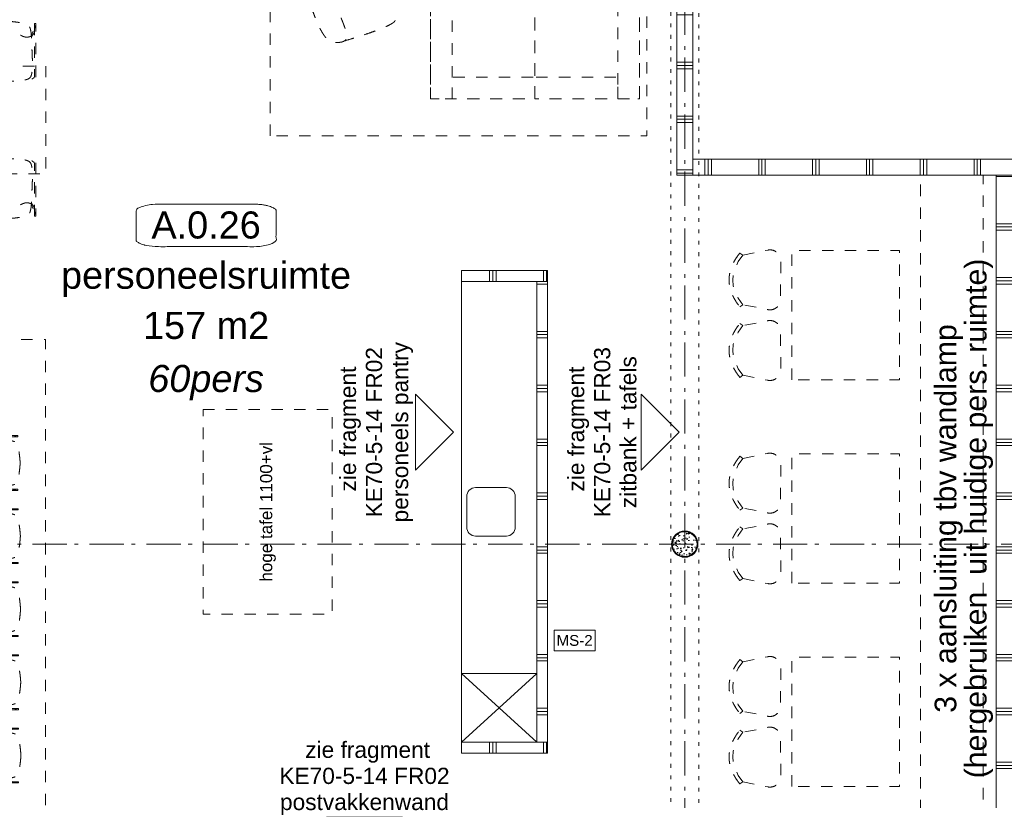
# Model space of a CAD drawing. Header units: millimetres. Extents: x -62314 to 79800, y -34032 to 28340.
# Tile 16 of 85: x -13365 to -4219, y 7646 to 14896. Entities that reach past the tile are written whole.
import ezdxf
from ezdxf.enums import TextEntityAlignment as Align

# ---------------------------------------------------------------- set-up
doc = ezdxf.new("R2010")
doc.units = ezdxf.units.MM
doc.header["$LTSCALE"] = 508
doc.header["$PDMODE"] = 1
doc.header["$PDSIZE"] = -2
for name, pattern in [('Dash Style-1', [0.41664, 0.20828, -0.20836]), ('Dash Style-5', [0.20828, 0.069425, -0.138855]), ('Dash Style-6', [1.04164, 0.625, -0.20828, 0.06943, -0.13893])]:
    doc.linetypes.add(name, pattern=pattern)
for name, color, linetype, lineweight in [('(00) tekening-stramien-algemeen', 7, 'Dash Style-6', 0), ('(00) tekening-verwijzing', 33, 'Fence_Line', 0), ('(00) tekst-algemeen', 8, 'Continuous', 0), ('(00) tekst-ruimtenummer-algemeen', 8, 'Continuous', 0), ('(00) tekst-ruimtenummer-gradering', 8, 'Continuous', 0), ('(00) tekst-symbool', 8, 'Continuous', 0), ('(22) binnenwanden-X metal stud _', 92, 'Continuous', 0), ('(22) binnenwanden-X metal stud l', 92, 'Continuous', 0), ('(28) hoofddraagconstructie-bovenliggend', 1, 'Dash Style-5', 0), ('(8_) losse inventaris-(82) interieur', 1, 'Dash Style-1', 0), ('(__) constructies_materialen-q beton', 6, 'Continuous', 0), ('(__) constructies_materialen-Xh2 staalproducten', 1, 'Continuous', 0), ('None', 7, 'Continuous', 0)]:
    doc.layers.add(name, color=color, linetype=linetype, lineweight=lineweight)
doc.styles.add('Arial', font='Arial')
doc.styles.add('Arial Italic (italic)', font='Arial Italic')
doc.styles.add('Helvetica', font='Helvetica')
doc.linetypes.add('Fence_Line', pattern='A,0,[1,Fence_Line.shx,S=0.19685,R=0,X=0,Y=-0.441942],-5', length=5)
pattern_1 = [(0, (0, 0), (3e-14, -500), []), (0, (2e-15, -30), (3e-14, -500), []), (0, (4e-15, -60), (3e-14, -500), [])]
pattern_2 = [(90, (0, 0), (500, 0), []), (90, (30, 0), (500, 0), []), (90, (60, 0), (500, 0), [])]

# ---------------------------------------------------------------- blocks, each defined once
blk = doc.blocks.new('eeddeed')
at = {"layer": '(8_) losse inventaris-(82) interieur', "color": 17, "lineweight": 0, "transparency": 33554687}
for points, knots in [([(348.4, -570.2), (379.1, -146.2), (347.4, -60.7), (320.7, 10), (-3.8, 8.5), (-328.2, 10), (-354.9, -60.7), (-386.6, -146.2), (-355.9, -570.2)], [0, 0, 0, 0.273314, 0.273314, 0.5, 0.5, 0.726686, 0.726686, 1, 1, 1]), ([(-327, -668.9), (-279.5, -722.3), (-107.2, -729.8), (-50.6, -732.2), (-3.8, -731.7), (43.1, -732.2), (99.7, -729.8), (272, -722.3), (319.5, -668.9), (392.5, -519.1), (291.3, -510.6), (189.8, -502.2), (64.5, -512.5), (30, -513.1), (-3.8, -512.7), (-37.5, -513.1), (-72, -512.5), (-197.3, -502.2), (-298.8, -510.6), (-400, -519.1), (-327, -668.9)], [0, 0, 0, 0.075455, 0.075455, 0.100235, 0.100235, 0.125015, 0.125015, 0.20047, 0.20047, 0.376047, 0.376047, 0.551953, 0.551953, 0.600235, 0.600235, 0.648517, 0.648517, 0.824423, 0.824423, 1, 1, 1])]:
    blk.add_open_spline(points, degree=2, knots=knots, dxfattribs=at)
blk = doc.blocks.new('Group-104-1')
at = {"layer": '(8_) losse inventaris-(82) interieur', "color": 17, "lineweight": 0, "transparency": 33554687, "flags": 128}
for points in [[(-172944.5, -28153.6), (-172944.5, -27203.6), (-171974.5, -27203.6), (-171974.5, -28153.6)], [(-172944.5, -27203.6), (-172744.5, -27203.6), (-172744.5, -28153.6), (-172944.5, -28153.6)], [(-171974.5, -28153.6), (-171974.5, -27203.6), (-171004.5, -27203.6), (-171004.5, -28153.6)], [(-171204.5, -27203.6), (-171004.5, -27203.6), (-171004.5, -28153.6), (-171204.5, -28153.6)], [(-172744.5, -28153.6), (-172744.5, -27953.6), (-171974.5, -27953.6), (-171974.5, -28153.6)], [(-171974.5, -28153.6), (-171974.5, -27953.6), (-171204.5, -27953.6), (-171204.5, -28153.6)]]:
    blk.add_lwpolyline(points, close=True, dxfattribs=at)
blk = doc.blocks.new('wdweewdww')
at = {"layer": '(8_) losse inventaris-(82) interieur', "color": 17, "lineweight": 0, "transparency": 33554687, "flags": 128}
for points in [[(-416, 219.3), (-443.2, 235), (-533.6, 254.3), (-535.7, 244.5), (-446.8, 225.6), (-421, 210.7)], [(-533.6, 244.3), (-59.5, 244.3), (-39.9, 244.3), (-32.6, 240.1), (-20.8, 224), (-19.6, 220.2), (-20.3, 218.9), (-35, 204.3), (-27.9, 197.2), (-12.3, 212.8), (-8.7, 219.1), (-11.8, 228.6), (-25.8, 247.7), (-37.2, 254.3), (-59.5, 254.3), (-533.6, 254.3)], [(-416, -219.8), (-443.2, -235.5), (-533.6, -254.7), (-535.7, -245), (-446.8, -226), (-421, -211.1)], [(-533.6, -244.7), (-59.5, -244.7), (-39.9, -244.7), (-32.6, -240.5), (-20.8, -224.4), (-19.6, -220.7), (-20.3, -219.3), (-35, -204.7), (-27.9, -197.6), (-12.3, -213.2), (-8.7, -219.6), (-11.8, -229.1), (-25.8, -248.1), (-37.2, -254.7), (-59.5, -254.7), (-533.6, -254.7)]]:
    blk.add_lwpolyline(points, close=True, dxfattribs=at)
at = {"layer": '(8_) losse inventaris-(82) interieur', "color": 17, "lineweight": 0, "transparency": 33554687}
for points in [[(-555, -0.2), (-542.1, 172.6), (-481.7, 212.5), (-288.1, 219.1), (-81.7, 228.6), (4, 184.2), (0, 0)], [(-418.4, 213.6), (-396, 171.5), (-446.8, 73.1), (-443.6, 0)], [(-555, -0.2), (-542.1, -173.1), (-481.7, -213), (-288.1, -219.6), (-81.7, -229.1), (4, -184.6), (0, -0.4)], [(-418.4, -214), (-396, -171.9), (-446.8, -73.5), (-443.6, -0.5)]]:
    blk.add_open_spline(points, degree=2, dxfattribs=at)
blk = doc.blocks.new('tafel2')
at = {"layer": '(8_) losse inventaris-(82) interieur', "color": 17, "lineweight": 0, "transparency": 33554687, "flags": 128}
blk.add_lwpolyline([(0, -500), (0, 500), (2600, 500), (2600, -500)], close=True, dxfattribs=at)
at = {"layer": '(8_) losse inventaris-(82) interieur', "color": 17, "transparency": 33554687, "xscale": -1, "rotation": 90.00000000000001}
for p in [(299.6, 361.3), (949.8, 361.3), (1600, 361.3), (2250.2, 361.3)]:
    blk.add_blockref('wdweewdww', p, dxfattribs=at)
at = {"layer": '(8_) losse inventaris-(82) interieur', "color": 17, "transparency": 33554687, "rotation": 90.00000000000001}
for p in [(299.6, -361.3), (949.8, -361.3), (1600, -361.3), (2250.2, -361.3)]:
    blk.add_blockref('wdweewdww', p, dxfattribs=at)
at = {"layer": '(8_) losse inventaris-(82) interieur', "color": 17, "insert": (1300, 0), "char_height": 127.984, "attachment_point": 5, "line_spacing_factor": 0.986337, "style": 'Helvetica'}
blk.add_mtext('lage tafel {\\fApple Symbols|b0|i0|c0|p0;\\H0.8851x;100X260}', dxfattribs=at)
blk = doc.blocks.new('Group-105-1')
at = {"layer": '(8_) losse inventaris-(82) interieur', "color": 17}
blk.add_blockref('tafel2', (-179116.6, -28350.4), dxfattribs=at)
blk = doc.blocks.new('Group-106-1')
at = {"layer": '(8_) losse inventaris-(82) interieur', "color": 17, "transparency": 33554687, "rotation": 180}
for p in [(467, 1363.9), (465.3, 684.9), (463.5, 6), (461.8, -672.9), (460, -1351.8)]:
    blk.add_blockref('wdweewdww', p, dxfattribs=at)
blk = doc.blocks.new('Group-107-1')
at = {"layer": '(8_) losse inventaris-(82) interieur', "color": 17, "transparency": 33554687, "xscale": -1, "rotation": 180}
for p in [(-467, 1363.9), (-465.3, 684.9), (-463.5, 6), (-461.8, -672.9), (-460, -1351.8)]:
    blk.add_blockref('wdweewdww', p, dxfattribs=at)
blk = doc.blocks.new('hoeten tafel')
at = {"layer": '(8_) losse inventaris-(82) interieur', "color": 17, "lineweight": 0, "transparency": 33554687, "flags": 128}
blk.add_lwpolyline([(550, -1800), (550, 1800), (-550, 1800), (-550, -1800)], close=True, dxfattribs=at)
at = {"layer": '(8_) losse inventaris-(82) interieur', "color": 17, "transparency": 33554687, "xscale": -1, "rotation": 89.99999999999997}
blk.add_blockref('wdweewdww', (-0.1, 1672), dxfattribs=at)
at = {"layer": '(8_) losse inventaris-(82) interieur', "color": 17}
for name in ['Group-107-1', 'Group-106-1']:
    blk.add_blockref(name, (0, 0), dxfattribs=at)
at = {"layer": '(8_) losse inventaris-(82) interieur', "color": 17, "transparency": 33554687, "rotation": 90.00000000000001}
blk.add_blockref('wdweewdww', (-0.1, -1672), dxfattribs=at)
at = {"layer": '(8_) losse inventaris-(82) interieur', "color": 17, "insert": (13.1, 0), "char_height": 125.746, "attachment_point": 5, "rotation": 90, "line_spacing_factor": 0.963327, "style": 'Arial'}
blk.add_mtext('lage tafel 110X360l', dxfattribs=at)
blk = doc.blocks.new('Group-108-1')
at = {"layer": '(8_) losse inventaris-(82) interieur', "color": 17, "transparency": 33554687, "rotation": 180}
blk.add_blockref('hoeten tafel', (-177770.9, -32887.8), dxfattribs=at)
blk = doc.blocks.new('Group-109-1')
at = {"layer": '(8_) losse inventaris-(82) interieur', "color": 17, "transparency": 33554687}
blk.add_blockref('Group-108-1', (0, 0), dxfattribs=at)
blk = doc.blocks.new('Group-110-1')
at = {"layer": '(8_) losse inventaris-(82) interieur', "color": 17, "lineweight": 0, "transparency": 33554687}
for p, q in [((-170071.3, -33362.4), (-170042.6, -33382.5)), ((-170042.6, -33842.4), (-170071.3, -33862.4))]:
    blk.add_line(p, q, dxfattribs=at)
at = {"layer": '(8_) losse inventaris-(82) interieur', "color": 17, "lineweight": 0, "transparency": 33554687, "flags": 128}
blk.add_lwpolyline([(-170042.6, -33382.5), (-170085.3, -33441.9), (-170114.7, -33499.5), (-170132.1, -33556.2), (-170137.8, -33612.5), (-170132.1, -33668.5), (-170114.7, -33725.4), (-170085.3, -33782.8), (-170042.6, -33842.4)], dxfattribs=at)
blk.add_lwpolyline([(-170042.6, -33382.5), (-169811.9, -33335.1, -0.475149), (-169691.8, -33433.1), (-169692.1, -33790.6, -0.472964), (-169811.7, -33888.5), (-170042.6, -33842.4)], format="xyb", dxfattribs=at)
at = {"layer": '(8_) losse inventaris-(82) interieur', "color": 17, "lineweight": 0, "transparency": 33554687}
blk.add_open_spline([(-170071.3, -33362.4), (-170270.9, -33612.4), (-170071.3, -33862.4)], degree=2, dxfattribs=at)
blk = doc.blocks.new('Group-111-1')
at = {"layer": '(8_) losse inventaris-(82) interieur', "color": 17, "lineweight": 0, "transparency": 33554687}
for p, q in [((-170042.6, -34037.1), (-170071.3, -34017.1)), ((-170071.3, -34517.1), (-170042.6, -34497))]:
    blk.add_line(p, q, dxfattribs=at)
at = {"layer": '(8_) losse inventaris-(82) interieur', "color": 17, "lineweight": 0, "transparency": 33554687, "flags": 128}
blk.add_lwpolyline([(-170042.6, -34497), (-169811.9, -34544.4, 0.475149), (-169691.8, -34446.4), (-169692.1, -34088.9, 0.472964), (-169811.7, -33991), (-170042.6, -34037.1)], format="xyb", dxfattribs=at)
blk.add_lwpolyline([(-170042.6, -34497), (-170085.3, -34437.6), (-170114.7, -34380), (-170132.1, -34323.3), (-170137.8, -34267), (-170132.1, -34211), (-170114.7, -34154.1), (-170085.3, -34096.7), (-170042.6, -34037.1)], dxfattribs=at)
at = {"layer": '(8_) losse inventaris-(82) interieur', "color": 17, "lineweight": 0, "transparency": 33554687}
blk.add_open_spline([(-170071.3, -34517.1), (-170270.9, -34267.1), (-170071.3, -34017.1)], degree=2, dxfattribs=at)
blk = doc.blocks.new('Group-112-1')
at = {"layer": '(8_) losse inventaris-(82) interieur', "color": 17, "lineweight": 0, "transparency": 33554687}
for p, q in [((-170071.3, -31474.2), (-170042.6, -31494.3)), ((-170042.6, -31954.2), (-170071.3, -31974.2))]:
    blk.add_line(p, q, dxfattribs=at)
at = {"layer": '(8_) losse inventaris-(82) interieur', "color": 17, "lineweight": 0, "transparency": 33554687, "flags": 128}
blk.add_lwpolyline([(-170042.6, -31494.3), (-169811.9, -31446.9, -0.475149), (-169691.8, -31544.9), (-169692.1, -31902.3, -0.472964), (-169811.7, -32000.3), (-170042.6, -31954.2)], format="xyb", dxfattribs=at)
blk.add_lwpolyline([(-170042.6, -31494.3), (-170085.3, -31553.7), (-170114.7, -31611.3), (-170132.1, -31668), (-170137.8, -31724.3), (-170132.1, -31780.3), (-170114.7, -31837.2), (-170085.3, -31894.6), (-170042.6, -31954.2)], dxfattribs=at)
at = {"layer": '(8_) losse inventaris-(82) interieur', "color": 17, "lineweight": 0, "transparency": 33554687}
blk.add_open_spline([(-170071.3, -31474.2), (-170270.9, -31724.2), (-170071.3, -31974.2)], degree=2, dxfattribs=at)
blk = doc.blocks.new('Group-113-1')
at = {"layer": '(8_) losse inventaris-(82) interieur', "color": 17, "lineweight": 0, "transparency": 33554687}
for p, q in [((-170042.6, -32148.8), (-170071.3, -32128.8)), ((-170071.3, -32628.8), (-170042.6, -32608.7))]:
    blk.add_line(p, q, dxfattribs=at)
at = {"layer": '(8_) losse inventaris-(82) interieur', "color": 17, "lineweight": 0, "transparency": 33554687, "flags": 128}
blk.add_lwpolyline([(-170042.6, -32608.7), (-169811.9, -32656.1, 0.475149), (-169691.8, -32558.1), (-169692.1, -32200.7, 0.472964), (-169811.7, -32102.7), (-170042.6, -32148.8)], format="xyb", dxfattribs=at)
blk.add_lwpolyline([(-170042.6, -32608.7), (-170085.3, -32549.3), (-170114.7, -32491.7), (-170132.1, -32435), (-170137.8, -32378.7), (-170132.1, -32322.7), (-170114.7, -32265.8), (-170085.3, -32208.4), (-170042.6, -32148.8)], dxfattribs=at)
at = {"layer": '(8_) losse inventaris-(82) interieur', "color": 17, "lineweight": 0, "transparency": 33554687}
blk.add_open_spline([(-170071.3, -32628.8), (-170270.9, -32378.8), (-170071.3, -32128.8)], degree=2, dxfattribs=at)
blk = doc.blocks.new('Group-114-1')
at = {"layer": '(8_) losse inventaris-(82) interieur', "color": 17, "lineweight": 0, "transparency": 33554687}
for p, q in [((-170071.3, -29585.9), (-170042.6, -29606)), ((-170042.6, -30065.9), (-170071.3, -30085.9))]:
    blk.add_line(p, q, dxfattribs=at)
at = {"layer": '(8_) losse inventaris-(82) interieur', "color": 17, "lineweight": 0, "transparency": 33554687, "flags": 128}
blk.add_lwpolyline([(-170042.6, -29606), (-170085.3, -29665.4), (-170114.7, -29723), (-170132.1, -29779.7), (-170137.8, -29836), (-170132.1, -29892), (-170114.7, -29948.9), (-170085.3, -30006.3), (-170042.6, -30065.9)], dxfattribs=at)
blk.add_lwpolyline([(-170042.6, -29606), (-169811.9, -29558.6, -0.475149), (-169691.8, -29656.6), (-169692.1, -30014.1, -0.472964), (-169811.7, -30112), (-170042.6, -30065.9)], format="xyb", dxfattribs=at)
at = {"layer": '(8_) losse inventaris-(82) interieur', "color": 17, "lineweight": 0, "transparency": 33554687}
blk.add_open_spline([(-170071.3, -29585.9), (-170270.9, -29835.9), (-170071.3, -30085.9)], degree=2, dxfattribs=at)
blk = doc.blocks.new('Group-115-1')
at = {"layer": '(8_) losse inventaris-(82) interieur', "color": 17, "lineweight": 0, "transparency": 33554687}
for p, q in [((-170042.6, -30260.6), (-170071.3, -30240.6)), ((-170071.3, -30740.6), (-170042.6, -30720.5))]:
    blk.add_line(p, q, dxfattribs=at)
at = {"layer": '(8_) losse inventaris-(82) interieur', "color": 17, "lineweight": 0, "transparency": 33554687, "flags": 128}
blk.add_lwpolyline([(-170042.6, -30720.5), (-170085.3, -30661.1), (-170114.7, -30603.5), (-170132.1, -30546.8), (-170137.8, -30490.5), (-170132.1, -30434.5), (-170114.7, -30377.6), (-170085.3, -30320.2), (-170042.6, -30260.6)], dxfattribs=at)
blk.add_lwpolyline([(-170042.6, -30720.5), (-169811.9, -30767.9, 0.475149), (-169691.8, -30669.9), (-169692.1, -30312.4, 0.472964), (-169811.7, -30214.5), (-170042.6, -30260.6)], format="xyb", dxfattribs=at)
at = {"layer": '(8_) losse inventaris-(82) interieur', "color": 17, "lineweight": 0, "transparency": 33554687}
blk.add_open_spline([(-170071.3, -30740.6), (-170270.9, -30490.6), (-170071.3, -30240.6)], degree=2, dxfattribs=at)
blk = doc.blocks.new('Group-116-1')
at = {"layer": '(00) tekening-verwijzing', "color": 3, "linetype": 'Continuous', "lineweight": 0, "transparency": 33554687, "flags": 128}
blk.add_lwpolyline([(-173085.1, -31603.7), (-172731.5, -31250.2), (-173085.1, -30896.6)], close=True, dxfattribs=at)
at = {"layer": '(00) tekening-verwijzing', "color": 3, "insert": (-173447, -31250.2), "char_height": 150.895, "attachment_point": 5, "rotation": 90, "line_spacing_factor": 0.963327, "style": 'Arial'}
blk.add_mtext(' zie fragment \\PKE70-5-14 FR02\\Ppersoneels pantry', dxfattribs=at)
blk = doc.blocks.new('Group-117-1')
at = {"layer": '(00) tekening-verwijzing', "color": 3, "linetype": 'Continuous', "lineweight": 0, "transparency": 33554687, "flags": 128}
blk.add_lwpolyline([(-170987, -31603.7), (-170633.5, -31250.2), (-170987, -30896.6)], close=True, dxfattribs=at)
at = {"layer": '(00) tekening-verwijzing', "color": 3, "insert": (-171349, -31250.2), "char_height": 150.895, "attachment_point": 5, "rotation": 90, "line_spacing_factor": 0.963327, "style": 'Arial'}
blk.add_mtext(' zie fragment \\PKE70-5-14 FR03\\Pzitbank + tafels', dxfattribs=at)
blk = doc.blocks.new('Group-118-1')
at = {"layer": '(00) tekening-verwijzing', "color": 3, "linetype": 'Continuous', "lineweight": 0, "transparency": 33554687, "flags": 128}
blk.add_lwpolyline([(-173911.5, -34826.4), (-173557.9, -35180), (-173204.4, -34826.4)], close=True, dxfattribs=at)
at = {"layer": '(00) tekening-verwijzing', "color": 3, "insert": (-173557.9, -34464.5), "char_height": 150.895, "attachment_point": 5, "line_spacing_factor": 0.963327, "style": 'Arial'}
blk.add_mtext(' zie fragment \\PKE70-5-14 FR02\\Ppostvakkenwand', dxfattribs=at)
blk = doc.blocks.new('Group-120-1')
at = {"layer": '(8_) losse inventaris-(82) interieur', "color": 17, "lineweight": 0, "transparency": 33554687, "flags": 128}
blk.add_lwpolyline([(-175057.9, -31039.7), (-173857.9, -31039.7), (-173857.9, -32939.7), (-175057.9, -32939.7)], close=True, dxfattribs=at)
at = {"layer": '(00) tekst-algemeen', "color": 17, "insert": (-174528.3, -31989.7), "char_height": 113.171, "attachment_point": 2, "rotation": 90, "line_spacing_factor": 0.836574, "style": 'Helvetica'}
blk.add_mtext('hoge tafel 1100+vl', dxfattribs=at)
blk = doc.blocks.new('Group-121-1')
at = {"layer": '(22) binnenwanden-X metal stud _', "linetype": 'Continuous', "lineweight": 0, "transparency": 33554687}
h = blk.add_hatch(dxfattribs=at)
h.set_pattern_fill('(__) metal stud-_ 1_100-1', color=253, style=0, pattern_type=2)
h.set_pattern_definition(pattern_1)
h.paths.add_polyline_path([(-171957.9, -29849.7), (-171957.9, -34129.7), (-171857.9, -34129.7), (-171857.9, -29849.7)])
at = {"layer": '(22) binnenwanden-X metal stud l', "linetype": 'Continuous', "lineweight": 0, "transparency": 33554687}
h = blk.add_hatch(dxfattribs=at)
h.set_pattern_fill('(__) metal stud-_ 1_100', color=8, style=0, pattern_type=2)
h.set_pattern_definition(pattern_2)
h.paths.add_polyline_path([(-171857.9, -29849.7), (-171857.9, -29749.7), (-172657.9, -29749.7), (-172657.9, -29849.7)])
h = blk.add_hatch(dxfattribs=at)
h.set_pattern_fill('(__) metal stud-_ 1_100', color=8, style=0, pattern_type=2)
h.set_pattern_definition(pattern_2)
h.paths.add_polyline_path([(-171857.9, -34229.7), (-171857.9, -34129.7), (-172657.9, -34129.7), (-172657.9, -34229.7)])
at = {"layer": '(22) binnenwanden-X metal stud _', "color": 7, "lineweight": 0, "transparency": 33554687, "flags": 128}
blk.add_lwpolyline([(-171957.9, -29849.7), (-171957.9, -34129.7), (-171857.9, -34129.7), (-171857.9, -29849.7)], close=True, dxfattribs=at)
at = {"layer": '(22) binnenwanden-X metal stud l', "color": 7, "lineweight": 0, "transparency": 33554687, "flags": 128}
for points in [[(-171857.9, -29849.7), (-171857.9, -29749.7), (-172657.9, -29749.7), (-172657.9, -29849.7)], [(-171857.9, -34229.7), (-171857.9, -34129.7), (-172657.9, -34129.7), (-172657.9, -34229.7)]]:
    blk.add_lwpolyline(points, close=True, dxfattribs=at)
at = {"layer": '(8_) losse inventaris-(82) interieur', "color": 17, "lineweight": 0, "flags": 128}
blk.add_lwpolyline([(-174435.5, -28499.2), (-174435.5, -22498), (-170935.5, -22498), (-170935.5, -28499.2)], close=True, dxfattribs=at)
at = {"layer": '(8_) losse inventaris-(82) interieur', "color": 17, "lineweight": 0, "transparency": 33554687, "flags": 128}
for points in [[(-168394.4, -28863.2), (-167689.5, -28863.2), (-167689.5, -35239.7), (-168394.4, -35239.7)], [(-167809.5, -28863.2), (-167689.5, -28863.2), (-167689.5, -35239.7), (-167809.5, -35239.7)], [(-169589.5, -30763.2), (-169589.5, -29563.2), (-168589.5, -29563.2), (-168589.5, -30763.2)], [(-179020.9, -35387.8), (-176520.9, -35387.8), (-176520.9, -30387.8), (-179020.9, -30387.8)], [(-169589.5, -32651.5), (-169589.5, -31451.5), (-168589.5, -31451.5), (-168589.5, -32651.5)], [(-169589.5, -34539.7), (-169589.5, -33339.7), (-168589.5, -33339.7), (-168589.5, -34539.7)]]:
    blk.add_lwpolyline(points, close=True, dxfattribs=at)
at = {"layer": 'None', "color": 17, "lineweight": 0, "transparency": 33554687}
for p, q in [((-172657.9, -33489.7), (-171957.9, -34129.7)), ((-171957.9, -33489.7), (-172657.9, -34129.7))]:
    blk.add_line(p, q, dxfattribs=at)
at = {"layer": 'None', "color": 17, "lineweight": 0, "transparency": 33554687, "flags": 128}
for points in [[(-172657.9, -29849.7), (-171957.9, -29849.7), (-171957.9, -33489.7), (-172657.9, -33489.7)], [(-172657.9, -33489.7), (-171957.9, -33489.7), (-171957.9, -34129.7), (-172657.9, -34129.7)]]:
    blk.add_lwpolyline(points, close=True, dxfattribs=at)
blk.add_lwpolyline([(-172526.2, -32214.7), (-172239.7, -32214.7, 0.414214), (-172157.9, -32133), (-172157.9, -31846.5, 0.198912), (-172181.9, -31788.7, 0.198912), (-172239.7, -31764.7), (-172526.2, -31764.7, 0.198912), (-172584, -31788.7, 0.198912), (-172607.9, -31846.5), (-172607.9, -32133, 0.414214), (-172526.2, -32214.7)], format="xyb", close=True, dxfattribs=at)
at = {"layer": '(8_) losse inventaris-(82) interieur', "color": 17, "transparency": 33554687, "rotation": 290.7385765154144}
blk.add_blockref('eeddeed', (-173349.4, -27093.7), dxfattribs=at)
at = {"layer": '(8_) losse inventaris-(82) interieur', "color": 17, "transparency": 33554687}
for name in ['Group-104-1', 'Group-109-1']:
    blk.add_blockref(name, (0, 0), dxfattribs=at)
at = {"layer": '(8_) losse inventaris-(82) interieur', "color": 17}
blk.add_blockref('Group-105-1', (0, 0), dxfattribs=at)
at = {"layer": 'None', "color": 17, "transparency": 33554687}
for name in ['Group-114-1', 'Group-115-1', 'Group-116-1', 'Group-117-1', 'Group-120-1', 'Group-112-1', 'Group-113-1', 'Group-110-1', 'Group-111-1', 'Group-118-1']:
    blk.add_blockref(name, (0, 0), dxfattribs=at)
blk = doc.blocks.new('(00)-1-ruimtenummer-200')
at = {"layer": '(00) tekst-ruimtenummer-algemeen', "color": 17, "lineweight": 0, "transparency": 33554687}
blk.add_open_spline([(433.3, 618), (491.4, 618), (591.9, 600.3), (650, 569.8), (650, 420.4), (650, 271.1), (591.9, 240.5), (491.4, 222.9), (0, 222.9), (-491.4, 222.9), (-591.9, 240.5), (-650, 271.1), (-650, 420.4), (-650, 569.8), (-591.9, 600.3), (-491.4, 618), (-14.5, 618), (433.3, 618)], degree=2, knots=[0, 0, 0, 0.013296, 0.026591, 0.039887, 0.251662, 0.264958, 0.278253, 0.291549, 0.503324, 0.51662, 0.529915, 0.543211, 0.754986, 0.768281, 0.781577, 0.794873, 1, 1, 1], dxfattribs=at)
at = {"layer": 'None', "color": 2, "linetype": 'Continuous', "lineweight": 0}
blk.add_point((0, 0), dxfattribs=at)
at = {"layer": '(00) tekst-ruimtenummer-algemeen', "color": 17, "transparency": 33554687, "style": 'Arial'}
for tag, p in [('nummer', (0, 222.9)), ('naam', (0, -243.4)), ('oppervlak', (0, -709.7))]:
    blk.add_attdef(tag, text='', height=251.5, dxfattribs=at).set_placement(p, align=Align.BOTTOM_CENTER)
at = {"layer": '(00) tekst-ruimtenummer-gradering', "color": 17, "transparency": 33554687, "style": 'Arial Italic (italic)'}
blk.add_attdef('personen', text='', height=251.5, dxfattribs=at).set_placement((0, -875.7), align=Align.TOP_CENTER)
at = {"layer": 'None', "color": 0, "flags": 1}
blk.add_attdef('klasse', (-1353.2, -1667.4), '', height=251.5, dxfattribs=at)
blk = doc.blocks.new('Group-148-1')
at = {"layer": '(22) binnenwanden-X metal stud _', "linetype": 'Continuous', "lineweight": 0, "transparency": 33554687}
h = blk.add_hatch(dxfattribs=at)
h.set_pattern_fill('(__) metal stud-_ 1_100-1', color=253, style=0, pattern_type=2)
h.set_pattern_definition(pattern_1)
h.paths.add_polyline_path([(-170507.9, -22223.2), (-170657.9, -22223.2), (-170657.9, -28863.2), (-170507.9, -28863.2)])
h = blk.add_hatch(dxfattribs=at)
h.set_pattern_fill('(__) metal stud-_ 1_100-1', color=253, style=0, pattern_type=2)
h.set_pattern_definition(pattern_1)
h.paths.add_polyline_path([(-167539.5, -28863.2), (-167689.5, -28863.2), (-167689.5, -37789.6), (-167539.5, -37789.6)])
at = {"layer": '(22) binnenwanden-X metal stud l', "linetype": 'Continuous', "lineweight": 0, "transparency": 33554687}
h = blk.add_hatch(dxfattribs=at)
h.set_pattern_fill('(__) metal stud-_ 1_100', color=8, style=0, pattern_type=2)
h.set_pattern_definition(pattern_2)
h.paths.add_polyline_path([(-163971.9, -28863.2), (-163971.9, -28713.2), (-170507.9, -28713.2), (-170507.9, -28863.2)])
at = {"layer": '(22) binnenwanden-X metal stud _', "color": 7, "lineweight": 0, "transparency": 33554687, "flags": 128}
for points in [[(-170507.9, -22223.2), (-170657.9, -22223.2), (-170657.9, -28863.2), (-170507.9, -28863.2)], [(-167539.5, -28863.2), (-167689.5, -28863.2), (-167689.5, -37789.6), (-167539.5, -37789.6)]]:
    blk.add_lwpolyline(points, close=True, dxfattribs=at)
at = {"layer": '(22) binnenwanden-X metal stud l', "color": 7, "lineweight": 0, "transparency": 33554687, "flags": 128}
blk.add_lwpolyline([(-163971.9, -28863.2), (-163971.9, -28713.2), (-170507.9, -28713.2), (-170507.9, -28863.2)], close=True, dxfattribs=at)
at = {"layer": 'None', "color": 17, "transparency": 33554687}
blk.add_blockref('(00)-1-ruimtenummer-200', (-175029.2, -29749.7), dxfattribs=at).add_auto_attribs({'nummer': 'A.0.26', 'naam': 'personeelsruimte', 'oppervlak': '157 m2', 'personen': '60pers'})
blk = doc.blocks.new('kolom 244.5x6.3-staal-beton')
at = {"layer": '(__) constructies_materialen-q beton', "linetype": 'Continuous', "lineweight": 0, "transparency": 33554687}
h = blk.add_hatch(dxfattribs=at)
h.set_pattern_fill('(__)q beton gewapend fijn 1_5', color=253, style=0, pattern_type=2)
h.set_pattern_definition([(95, (0, 0), (77.05, 64.654), [10.477, -115.252])])
h.paths.add_polyline_path([(115.5, 0), (114.9, -11.3), (113.3, -22.5), (110.5, -33.5), (106.7, -44.2), (101.9, -54.4), (96, -64.2), (89.3, -73.3), (81.7, -81.7), (73.3, -89.3), (64.2, -96), (54.4, -101.9), (44.2, -106.7), (33.5, -110.5), (22.5, -113.3), (11.3, -114.9), (0, -115.5), (-11.3, -114.9), (-22.5, -113.3), (-33.5, -110.5), (-44.2, -106.7), (-54.4, -101.9), (-64.2, -96), (-73.3, -89.3), (-81.7, -81.7), (-89.3, -73.3), (-96, -64.2), (-101.9, -54.4), (-106.7, -44.2), (-110.5, -33.5), (-113.3, -22.5), (-114.9, -11.3), (-115.5, 0), (-114.9, 11.3), (-113.3, 22.5), (-110.5, 33.5), (-106.7, 44.2), (-101.9, 54.4), (-96, 64.2), (-89.3, 73.3), (-81.7, 81.7), (-73.3, 89.3), (-64.2, 96), (-54.4, 101.9), (-44.2, 106.7), (-33.5, 110.5), (-22.5, 113.3), (-11.3, 114.9), (0, 115.5), (11.3, 114.9), (22.5, 113.3), (33.5, 110.5), (44.2, 106.7), (54.4, 101.9), (64.2, 96), (73.3, 89.3), (81.7, 81.7), (89.3, 73.3), (96, 64.2), (101.9, 54.4), (106.7, 44.2), (110.5, 33.5), (113.3, 22.5), (114.9, 11.3)])
h = blk.add_hatch(dxfattribs=at)
h.set_pattern_fill('(__)q beton gewapend fijn 1_5-1', color=8, style=0, pattern_type=2)
h.set_pattern_definition([(40, (0, 0), (-88.01, 60.6), [8.382, -92.202]), (145.45, (6.42, 5.39), (-10.957, 125.25), [8.905, -97.95]), (91.184, (-19.76, 19.76), (121.776, 89.074), [15.716, -172.88]), (141.636, (-9.61, 27.18), (-3.9, 188.55), [13.36, -146.924]), (36.18, (-19.76, 19.76), (-3.9, 188.55), [12.57, -138.3]), (66, (-4.94, 24.696), (98.736, 19.192), [10.477, -115.252]), (11, (-4.94, 24.7), (-47.597, 95.67), [8.382, -92.202]), (116.45, (3.29, 26.295), (51.14, 114.86), [8.905, -97.95]), (82.5, (0, 0), (-31.683, 34.085), [0.01, -277.224]), (82.5, (302.015, 2294.028), (-31.683, 34.0854), [0.011, -277.2237]), (82.5, (302.05, 2294.305), (-31.683, 34.0854), [0.011, -277.2237]), (82.5, (612.402, 4651.658), (-31.683, 34.08538), [0.011, -277.2237]), (82.5, (612.44, 4651.935), (-31.683, 34.08538), [0.011, -277.2237]), (52.5, (0, 0), (-12.974, 64.948), [0.01, -177.618]), (52.5, (825.335, 1075.597), (-12.9744, 64.9479), [0.011, -177.6175]), (52.5, (825.505, 1075.82), (-12.9744, 64.9479), [0.011, -177.6175]), (52.5, (2201.67, 2869.27), (-12.97435, 64.94785), [0.011, -177.6175]), (52.5, (2201.84, 2869.493), (-12.97435, 64.94785), [0.011, -177.6175]), (12.5, (-22.03, -22.03), (54.96, 50.5044), [0.01, -288.47]), (12.5, (844.31, 170.034), (54.9603, 50.5044), [0.011, -288.4695]), (12.5, (844.584, 170.095), (54.9603, 50.5044), [0.011, -288.4695]), (12.5, (3546.987, 769.203), (54.96032, 50.5044), [0.011, -288.4695]), (12.5, (3547.26, 769.264), (54.96032, 50.5044), [0.011, -288.4695]), (2.5, (-31.91, -31.91), (47.72, 67.497), [0.01, -220.436]), (2.5, (1120.5, 18.41), (47.72, 67.4973), [0.011, -220.436]), (2.5, (1120.78, 18.42), (47.72, 67.4973), [0.011, -220.436]), (2.5, (2957.37, 98.61), (47.7201, 67.4973), [0.011, -220.4356]), (2.5, (2957.65, 98.62), (47.7201, 67.4973), [0.011, -220.4356])])
h.paths.add_polyline_path([(115.5, 0), (114.9, -11.3), (113.3, -22.5), (110.5, -33.5), (106.7, -44.2), (101.9, -54.4), (96, -64.2), (89.3, -73.3), (81.7, -81.7), (73.3, -89.3), (64.2, -96), (54.4, -101.9), (44.2, -106.7), (33.5, -110.5), (22.5, -113.3), (11.3, -114.9), (0, -115.5), (-11.3, -114.9), (-22.5, -113.3), (-33.5, -110.5), (-44.2, -106.7), (-54.4, -101.9), (-64.2, -96), (-73.3, -89.3), (-81.7, -81.7), (-89.3, -73.3), (-96, -64.2), (-101.9, -54.4), (-106.7, -44.2), (-110.5, -33.5), (-113.3, -22.5), (-114.9, -11.3), (-115.5, 0), (-114.9, 11.3), (-113.3, 22.5), (-110.5, 33.5), (-106.7, 44.2), (-101.9, 54.4), (-96, 64.2), (-89.3, 73.3), (-81.7, 81.7), (-73.3, 89.3), (-64.2, 96), (-54.4, 101.9), (-44.2, 106.7), (-33.5, 110.5), (-22.5, 113.3), (-11.3, 114.9), (0, 115.5), (11.3, 114.9), (22.5, 113.3), (33.5, 110.5), (44.2, 106.7), (54.4, 101.9), (64.2, 96), (73.3, 89.3), (81.7, 81.7), (89.3, 73.3), (96, 64.2), (101.9, 54.4), (106.7, 44.2), (110.5, 33.5), (113.3, 22.5), (114.9, 11.3)])
at = {"layer": '(__) constructies_materialen-q beton', "color": 5, "lineweight": 0, "transparency": 33554687, "flags": 128}
blk.add_lwpolyline([(115.5, 0), (114.9, -11.3), (113.3, -22.5), (110.5, -33.5), (106.7, -44.2), (101.9, -54.4), (96, -64.2), (89.3, -73.3), (81.7, -81.7), (73.3, -89.3), (64.2, -96), (54.4, -101.9), (44.2, -106.7), (33.5, -110.5), (22.5, -113.3), (11.3, -114.9), (0, -115.5), (-11.3, -114.9), (-22.5, -113.3), (-33.5, -110.5), (-44.2, -106.7), (-54.4, -101.9), (-64.2, -96), (-73.3, -89.3), (-81.7, -81.7), (-89.3, -73.3), (-96, -64.2), (-101.9, -54.4), (-106.7, -44.2), (-110.5, -33.5), (-113.3, -22.5), (-114.9, -11.3), (-115.5, 0), (-114.9, 11.3), (-113.3, 22.5), (-110.5, 33.5), (-106.7, 44.2), (-101.9, 54.4), (-96, 64.2), (-89.3, 73.3), (-81.7, 81.7), (-73.3, 89.3), (-64.2, 96), (-54.4, 101.9), (-44.2, 106.7), (-33.5, 110.5), (-22.5, 113.3), (-11.3, 114.9), (0, 115.5), (11.3, 114.9), (22.5, 113.3), (33.5, 110.5), (44.2, 106.7), (54.4, 101.9), (64.2, 96), (73.3, 89.3), (81.7, 81.7), (89.3, 73.3), (96, 64.2), (101.9, 54.4), (106.7, 44.2), (110.5, 33.5), (113.3, 22.5), (114.9, 11.3)], close=True, dxfattribs=at)
at = {"layer": '(__) constructies_materialen-Xh2 staalproducten', "color": 3, "lineweight": 0, "transparency": 33554687, "flags": 128}
for points in [[(-122.5, 0, -0.414214), (0, 122.5, -0.414214), (122.5, 0, -0.414214), (0, -122.5, -0.414214)], [(-115.5, 0, -0.414214), (0, 115.5, -0.414214), (115.5, 0, -0.414214), (0, -115.5, -0.414214)]]:
    blk.add_lwpolyline(points, format="xyb", close=True, dxfattribs=at)
at = {"layer": 'None', "color": 2, "linetype": 'Continuous', "lineweight": 0, "transparency": 33554687}
blk.add_point((0, 0), dxfattribs=at)
blk = doc.blocks.new('Group-172-1')
at = {"layer": '(28) hoofddraagconstructie-bovenliggend', "color": 2, "lineweight": 0, "transparency": 33554687, "flags": 128}
blk.add_lwpolyline([(9270, 15530.5), (9530, 15530.5), (9530, -122.5), (9270, -122.5)], close=True, dxfattribs=at)
at = {"layer": 'None', "color": 17, "transparency": 33554687}
blk.add_blockref('kolom 244.5x6.3-staal-beton', (9400, 5250), dxfattribs=at)
blk = doc.blocks.new('constructie laagbouw basis-blok a')
at = {"layer": 'None', "color": 17, "transparency": 33554687}
blk.add_blockref('Group-172-1', (0, 0), dxfattribs=at)
blk = doc.blocks.new('constructie laagbouw 00 totaal')
at = {"layer": 'None', "color": 17, "transparency": 33554687}
blk.add_blockref('constructie laagbouw basis-blok a', (-17191.5, -7733), dxfattribs=at)
blk = doc.blocks.new('MS 2 - 150mm _ geen')
at = {"layer": '(00) tekst-symbool', "color": 17, "lineweight": 0, "transparency": 33554687, "flags": 128}
blk.add_lwpolyline([(-189.7, 95.6), (189.7, 95.6), (189.7, -95.6), (-189.7, -95.6)], close=True, dxfattribs=at)
at = {"layer": '(00) tekst-symbool', "color": 17, "transparency": 33554687, "insert": (0, 0), "char_height": 100.6, "attachment_point": 5, "line_spacing_factor": 0.836574, "style": 'Helvetica'}
blk.add_mtext('MS-2', dxfattribs=at)
blk = doc.blocks.new('Group-191-1')
at = {"layer": 'None', "color": 17, "transparency": 33554687}
blk.add_blockref('MS 2 - 150mm _ geen', (-171606, -33184.6), dxfattribs=at)

msp = doc.modelspace()

# ---------------------------------------------------------------- linework, layer by layer
at = {"layer": '(00) tekening-stramien-algemeen', "color": 2, "lineweight": 0, "transparency": 33554687}
for p, q in [((-7186.96, 23010.29), (-7186.96, 638.19)), ((57450, 10024.85), (-21063.27, 10024.85))]:
    msp.add_line(p, q, dxfattribs=at)

# ---------------------------------------------------------------- block references
at = {"layer": 'None', "color": 17, "transparency": 33554687}
for name, p in [('constructie laagbouw 00 totaal', (604.57, 12507.88)), ('Group-148-1', (163395.98, 42314.6)), ('Group-121-1', (163395.98, 42314.6)), ('Group-191-1', (163395.98, 42314.6))]:
    msp.add_blockref(name, p, dxfattribs=at)

# ---------------------------------------------------------------- texts
at = {"layer": '(00) tekst-algemeen', "color": 17, "insert": (-4865.54, 10263.1), "char_height": 201.1936, "attachment_point": 2, "rotation": 90, "line_spacing_factor": 0.836574, "style": 'Helvetica'}
msp.add_mtext('3 x aansluiting tbv wandlamp \\P(hergebruiken  uit huidige pers. ruimte)', dxfattribs=at)

doc.saveas('drawing.dxf')
